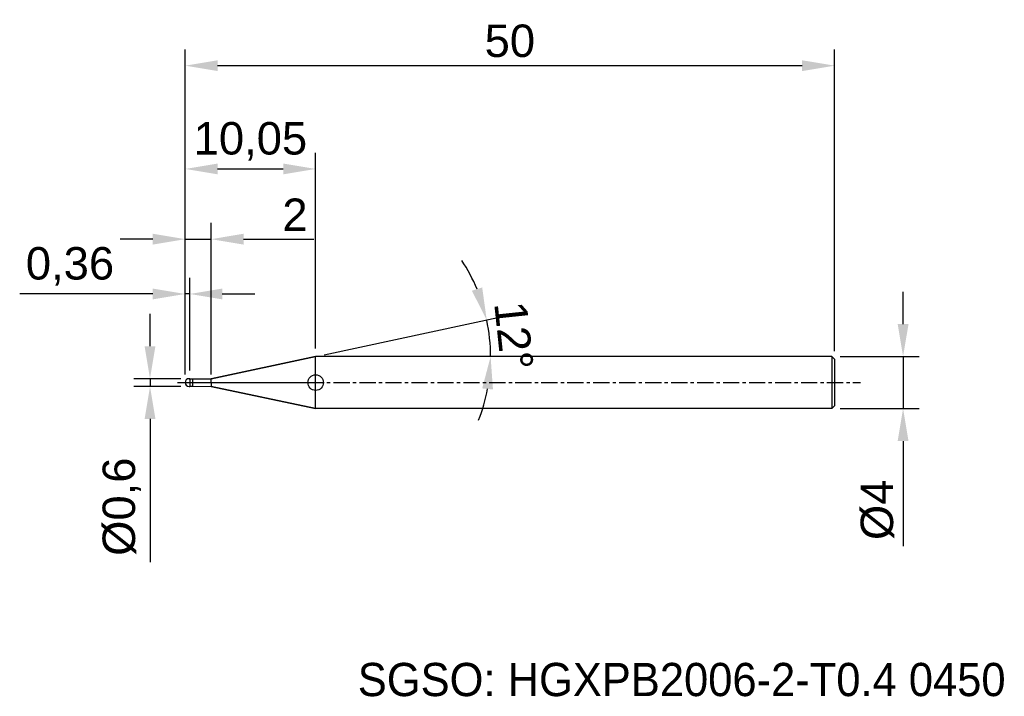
# Model space of a CAD drawing. Header units: millimetres. Extents: x 7881.2 to 7957, y 6079.1 to 6131.2.
import ezdxf
from ezdxf.enums import TextEntityAlignment as Align

# ---------------------------------------------------------------- set-up
doc = ezdxf.new("R2010")
doc.units = ezdxf.units.MM
doc.linetypes.add('CENTER', pattern=[2, 1.25, -0.25, 0.25, -0.25])
for name, color, linetype, lineweight in [('1', 4, 'Continuous', 25), ('SK1', 4, 'Continuous', 25), ('SK4', 2, 'Continuous', 25), ('SK6', 5, 'Continuous', 25)]:
    doc.layers.add(name, color=color, linetype=linetype, lineweight=lineweight)
doc.styles.add('MS PGothic', font='txt')
doc.styles.get("Standard").update_dxf_attribs({"font": 'arial.ttf'})
doc.dimstyles.new('ISO-25', dxfattribs={"dimtxt": 2.5, "dimasz": 2.5, "dimexe": 1.25, "dimexo": 0.625, "dimtad": 1, "dimtxsty": 'Standard', "dimcen": 2.5, "dimadec": 0, "dimazin": 0, "dimtfac": 1, "dimtmove": 0, "dimatfit": 3, "dimfxl": 1, "dimarcsym": 0})

# ---------------------------------------------------------------- blocks, each defined once
blk = doc.blocks.new('*D27')
at = {"color": 0, "linetype": 'ByBlock', "lineweight": -2, "transparency": 16777216}
for p, q in [((7949.19, 6107.788), (7949.19, 6110.288)), ((7944.337, 6105.288), (7950.44, 6105.288)), ((7949.19, 6105.288), (7949.19, 6101.288)), ((7944.337, 6101.288), (7950.44, 6101.288)), ((7949.19, 6098.788), (7949.19, 6090.69))]:
    blk.add_line(p, q, dxfattribs=at)
at = {"color": 0, "linetype": 'ByBlock', "transparency": 16777216}
for points in [[(7948.773, 6107.788), (7949.607, 6107.788), (7949.19, 6105.288)], [(7948.773, 6098.788), (7949.607, 6098.788), (7949.19, 6101.288)]]:
    blk.add_solid(points, dxfattribs=at)
at = {"layer": 'Defpoints', "color": 0, "linetype": 'ByBlock', "transparency": 16777216}
for p in [(7943.712, 6105.288), (7943.712, 6101.288), (7949.19, 6101.288)]:
    blk.add_point(p, dxfattribs=at)
at = {"color": 0, "linetype": 'ByBlock', "transparency": 16777216, "insert": (7947.219, 6093.489), "char_height": 2.5, "attachment_point": 5, "rotation": 90}
blk.add_mtext('{\\fArial|b0|i0|c134|p34;%%C}4', dxfattribs=at)
blk = doc.blocks.new('*D28')
at = {"color": 0, "linetype": 'ByBlock', "lineweight": -2, "transparency": 16777216}
for p, q in [((7891.204, 6106.088), (7891.204, 6108.588)), ((7893.587, 6103.588), (7889.954, 6103.588)), ((7891.204, 6103.588), (7891.204, 6102.988)), ((7893.587, 6102.988), (7889.954, 6102.988)), ((7891.204, 6100.488), (7891.204, 6089.468))]:
    blk.add_line(p, q, dxfattribs=at)
at = {"color": 0, "linetype": 'ByBlock', "transparency": 16777216}
for points in [[(7890.787, 6106.088), (7891.621, 6106.088), (7891.204, 6103.588)], [(7890.787, 6100.488), (7891.621, 6100.488), (7891.204, 6102.988)]]:
    blk.add_solid(points, dxfattribs=at)
at = {"layer": 'Defpoints', "color": 0, "linetype": 'ByBlock', "transparency": 16777216}
for p in [(7894.212, 6103.588), (7891.204, 6102.988), (7894.212, 6102.988)]:
    blk.add_point(p, dxfattribs=at)
at = {"color": 0, "linetype": 'ByBlock', "transparency": 16777216, "insert": (7889.036, 6093.728), "char_height": 2.5, "attachment_point": 5, "rotation": 90}
blk.add_mtext('{\\fArial|b0|i0|c134|p34;%%C}0,6', dxfattribs=at)
blk = doc.blocks.new('*D29')
at = {"color": 0, "linetype": 'ByBlock', "lineweight": -2, "transparency": 16777216}
for p, q in [((7893.912, 6103.913), (7893.912, 6111.363)), ((7894.272, 6104.213), (7894.272, 6111.363)), ((7891.412, 6110.113), (7881.169, 6110.113)), ((7894.272, 6110.113), (7893.912, 6110.113)), ((7896.772, 6110.113), (7899.272, 6110.113))]:
    blk.add_line(p, q, dxfattribs=at)
at = {"color": 0, "linetype": 'ByBlock', "transparency": 16777216}
for points in [[(7891.412, 6110.53), (7891.412, 6109.697), (7893.912, 6110.113)], [(7896.772, 6110.53), (7896.772, 6109.697), (7894.272, 6110.113)]]:
    blk.add_solid(points, dxfattribs=at)
at = {"layer": 'Defpoints', "color": 0, "linetype": 'ByBlock', "transparency": 16777216}
for p in [(7894.272, 6110.113), (7893.912, 6103.288), (7894.272, 6103.588)]:
    blk.add_point(p, dxfattribs=at)
at = {"color": 0, "linetype": 'ByBlock', "transparency": 16777216, "insert": (7885.041, 6112.241), "char_height": 2.5, "attachment_point": 5}
blk.add_mtext('0,36', dxfattribs=at)
blk = doc.blocks.new('*D30')
at = {"color": 0, "linetype": 'ByBlock', "lineweight": -2, "transparency": 16777216}
for p, q in [((7893.912, 6103.913), (7893.912, 6115.584)), ((7895.912, 6103.913), (7895.912, 6115.584)), ((7891.412, 6114.334), (7888.912, 6114.334)), ((7893.912, 6114.334), (7895.912, 6114.334)), ((7898.412, 6114.334), (7903.817, 6114.334))]:
    blk.add_line(p, q, dxfattribs=at)
at = {"color": 0, "linetype": 'ByBlock', "transparency": 16777216}
for points in [[(7891.412, 6114.751), (7891.412, 6113.917), (7893.912, 6114.334)], [(7898.412, 6114.751), (7898.412, 6113.917), (7895.912, 6114.334)]]:
    blk.add_solid(points, dxfattribs=at)
at = {"layer": 'Defpoints', "color": 0, "linetype": 'ByBlock', "transparency": 16777216}
for p in [(7895.912, 6114.334), (7893.912, 6103.288), (7895.912, 6103.288)]:
    blk.add_point(p, dxfattribs=at)
at = {"color": 0, "linetype": 'ByBlock', "transparency": 16777216, "insert": (7902.365, 6116.214), "char_height": 2.5, "attachment_point": 5}
blk.add_mtext('2', dxfattribs=at)
blk = doc.blocks.new('*D31')
at = {"color": 0, "linetype": 'ByBlock', "lineweight": -2, "transparency": 16777216}
for p, q in [((7893.912, 6103.913), (7893.912, 6120.993)), ((7903.958, 6105.913), (7903.958, 6120.993)), ((7896.412, 6119.743), (7901.458, 6119.743))]:
    blk.add_line(p, q, dxfattribs=at)
at = {"color": 0, "linetype": 'ByBlock', "transparency": 16777216}
for points in [[(7896.412, 6120.16), (7896.412, 6119.326), (7893.912, 6119.743)], [(7901.458, 6120.16), (7901.458, 6119.326), (7903.958, 6119.743)]]:
    blk.add_solid(points, dxfattribs=at)
at = {"layer": 'Defpoints', "color": 0, "linetype": 'ByBlock', "transparency": 16777216}
for p in [(7903.958, 6119.743), (7903.958, 6105.288), (7893.912, 6103.288)]:
    blk.add_point(p, dxfattribs=at)
at = {"color": 0, "linetype": 'ByBlock', "transparency": 16777216, "insert": (7898.935, 6121.87), "char_height": 2.5, "attachment_point": 5}
blk.add_mtext('10,05', dxfattribs=at)
blk = doc.blocks.new('*D32')
at = {"color": 0, "linetype": 'ByBlock', "lineweight": -2, "transparency": 16777216}
for p, q in [((7893.912, 6103.913), (7893.912, 6128.948)), ((7943.912, 6105.713), (7943.912, 6128.948)), ((7896.412, 6127.698), (7941.412, 6127.698))]:
    blk.add_line(p, q, dxfattribs=at)
at = {"color": 0, "linetype": 'ByBlock', "transparency": 16777216}
for points in [[(7896.412, 6128.114), (7896.412, 6127.281), (7893.912, 6127.698)], [(7941.412, 6128.114), (7941.412, 6127.281), (7943.912, 6127.698)]]:
    blk.add_solid(points, dxfattribs=at)
at = {"layer": 'Defpoints', "color": 0, "linetype": 'ByBlock', "transparency": 16777216}
for p in [(7943.912, 6127.698), (7943.912, 6105.088), (7893.912, 6103.288)]:
    blk.add_point(p, dxfattribs=at)
at = {"color": 0, "linetype": 'ByBlock', "transparency": 16777216, "insert": (7918.912, 6129.599), "char_height": 2.5, "attachment_point": 5}
blk.add_mtext('50', dxfattribs=at)
blk = doc.blocks.new('*D33')
at = {"color": 0, "linetype": 'ByBlock', "lineweight": -2, "transparency": 16777216}
blk.add_line((7904.615, 6105.429), (7918.354, 6108.366), dxfattribs=at)
for start, end in [(22.71435, 33.36252), (0, 12.06619), (338.70366, 349.35183)]:
    blk.add_arc((7903.958, 6105.288), 13.471, start, end, dxfattribs=at)
at = {"color": 0, "linetype": 'ByBlock', "transparency": 16777216}
for points in [[(7916.782, 6110.614), (7915.987, 6110.365), (7917.132, 6108.104)], [(7916.782, 6102.838), (7917.612, 6102.76), (7917.429, 6105.288)]]:
    blk.add_solid(points, dxfattribs=at)
at = {"layer": 'Defpoints', "color": 0, "linetype": 'ByBlock', "transparency": 16777216}
for p in [(7917.396, 6106.233), (7904.004, 6105.298), (7904.004, 6105.288), (7943.712, 6105.288), (7895.912, 6103.568)]:
    blk.add_point(p, dxfattribs=at)
at = {"color": 0, "linetype": 'ByBlock', "transparency": 16777216, "insert": (7919.224, 6106.902), "char_height": 2.5, "attachment_point": 5, "rotation": 276.03309}
blk.add_mtext('12°', dxfattribs=at)

msp = doc.modelspace()

# ---------------------------------------------------------------- linework, layer by layer
at = {"color": 4, "linetype": 'ByBlock'}
for p, q in [((7903.958, 6105.288), (7895.912, 6103.578)), ((7903.958, 6101.288), (7903.958, 6105.288)), ((7893.912, 6103.288), (7904.537, 6103.288)), ((7894.272, 6103.588), (7894.212, 6103.588)), ((7894.272, 6103.573), (7894.272, 6103.588)), ((7894.272, 6103.568), (7894.512, 6103.568)), ((7894.512, 6103.568), (7895.912, 6103.578)), ((7894.512, 6103.008), (7894.512, 6103.568)), ((7894.272, 6103.008), (7894.512, 6103.008)), ((7894.512, 6103.008), (7895.912, 6102.998)), ((7903.958, 6101.288), (7895.912, 6102.998))]:
    msp.add_line(p, q, dxfattribs=at)
msp.add_arc((7894.214, 6103.285), 0.303, 90.51616, 179.48384, dxfattribs=at)
at = {"layer": '1', "color": 4, "linetype": 'Continuous'}
msp.add_circle((7903.958, 6103.288), 0.6, dxfattribs=at)
at = {"layer": 'SK1', "color": 4, "linetype": 'Continuous'}
for p, q in [((7895.912, 6103.578), (7903.958, 6105.288)), ((7894.212, 6103.588), (7894.272, 6103.588)), ((7894.272, 6103.588), (7894.272, 6103.573)), ((7894.272, 6103.573), (7894.272, 6103.003)), ((7895.912, 6103.288), (7895.912, 6103.578)), ((7895.912, 6103.288), (7895.912, 6102.998)), ((7894.212, 6102.988), (7894.272, 6102.988)), ((7894.272, 6102.988), (7894.272, 6103.003)), ((7895.912, 6102.998), (7903.958, 6101.288))]:
    msp.add_line(p, q, dxfattribs=at)
at = {"layer": 'SK1', "linetype": 'Continuous'}
for p, q in [((7943.712, 6105.288), (7903.958, 6105.288)), ((7943.712, 6105.288), (7943.912, 6105.088)), ((7943.712, 6105.288), (7943.712, 6101.288)), ((7943.912, 6105.088), (7943.912, 6101.488)), ((7943.712, 6101.288), (7903.958, 6101.288)), ((7943.912, 6101.488), (7943.712, 6101.288))]:
    msp.add_line(p, q, dxfattribs=at)
at = {"layer": 'SK1', "color": 4, "linetype": 'Continuous'}
msp.add_arc((7894.212, 6103.288), 0.3, 90, 270, dxfattribs=at)
at = {"layer": 'SK4', "linetype": 'CENTER'}
msp.add_line((7893.331, 6103.288), (7945.909, 6103.288), dxfattribs=at)

# ---------------------------------------------------------------- texts
at = {"layer": 'SK6', "color": 5, "linetype": 'Continuous', "style": 'MS PGothic'}
msp.add_text('SGSO: HGXPB2006-2-T0.4 0450', height=2.55961, dxfattribs=at).set_placement((7907.202, 6078.369), align=Align.BOTTOM_LEFT)

# ---------------------------------------------------------------- dimensions: what is measured, and where the dimension line sits
at = {"linetype": 'ByBlock'}
for base, p2, picture, middle in [((7943.912, 6127.698), (7943.912, 6105.088), '*D32', (7918.912, 6129.599)), ((7903.958, 6119.743), (7903.958, 6105.288), '*D31', (7898.935, 6121.87)), ((7895.912, 6114.334), (7895.912, 6103.288), '*D30', (7902.365, 6116.214))]:
    dim = msp.add_linear_dim(base=base, p1=(7893.912, 6103.288), p2=p2, dimstyle='ISO-25', dxfattribs=at)
    dim.commit()
    dim.dimension.update_dxf_attribs({"geometry": picture, "text_midpoint": middle})
dim = msp.add_linear_dim(base=(7894.272, 6110.113), p1=(7893.912, 6103.288), p2=(7894.272, 6103.588), dimstyle='ISO-25', dxfattribs=at)
dim.commit()
dim.dimension.update_dxf_attribs({"geometry": '*D29', "text_midpoint": (7885.041, 6110.113), "dimtype": 160})
dim = msp.add_angular_dim_2l(base=(7917.396, 6106.233), line1=((7943.712, 6105.288), (7904.004, 6105.288)), line2=((7904.004, 6105.298), (7895.912, 6103.568)), dimstyle='ISO-25', dxfattribs=at)
dim.commit()
dim.dimension.update_dxf_attribs({"geometry": '*D33', "text_midpoint": (7917.355, 6106.704), "dimtype": 162})
for base, p1, p2, picture, middle in [((7949.19, 6101.288), (7943.712, 6105.288), (7943.712, 6101.288), '*D27', (7947.219, 6093.489)), ((7891.204, 6102.988), (7894.212, 6103.588), (7894.212, 6102.988), '*D28', (7889.036, 6093.728))]:
    dim = msp.add_linear_dim(base=base, p1=p1, p2=p2, angle=90, text='{\\fArial|b0|i0|c134|p34;%%C}<>', dimstyle='ISO-25', dxfattribs=at)
    dim.commit()
    dim.dimension.update_dxf_attribs({"geometry": picture, "text_midpoint": middle})

doc.saveas('drawing.dxf')
